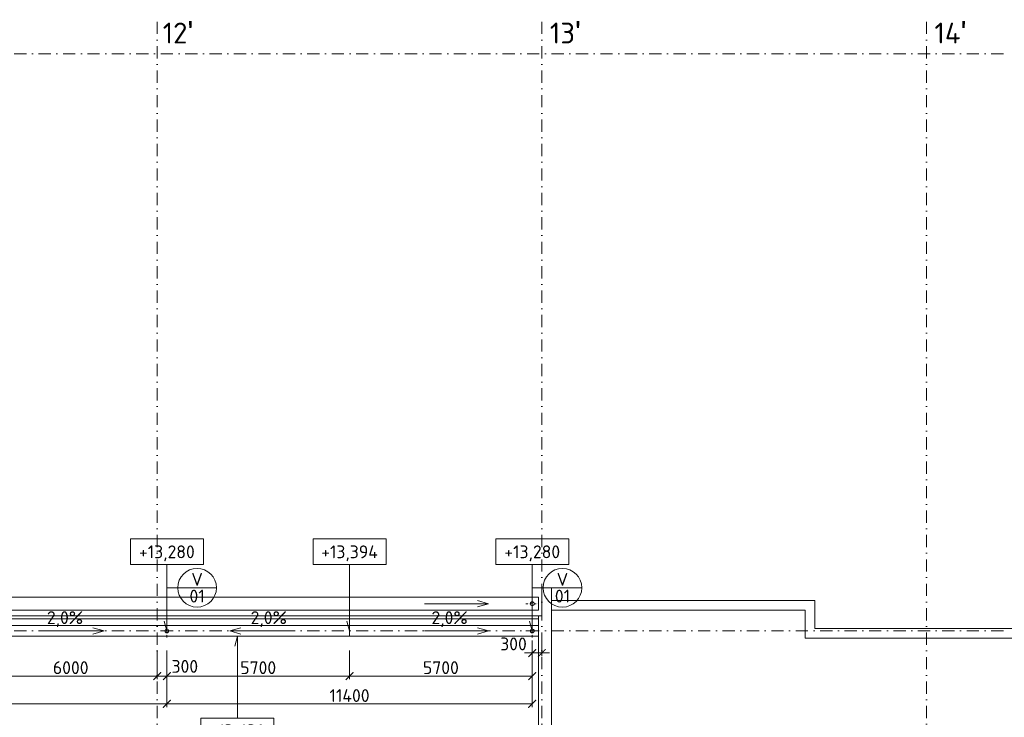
# Model space of a CAD drawing. Header units: millimetres. Extents: x 5450 to 1919026, y -34905 to 130825.
# Tile 153 of 154: x 190045 to 220766, y 108777 to 130535. Entities that reach past the tile are written whole.
import ezdxf
from ezdxf.enums import TextEntityAlignment as Align

# ---------------------------------------------------------------- set-up
doc = ezdxf.new("R2010")
doc.units = ezdxf.units.MM
doc.linetypes.add('CENTERX2', pattern=[101.6, 63.5, -12.7, 12.7, -12.7])
doc.linetypes.add('DASHDOT', pattern=[25.4, 12.7, -6.35, 0, -6.35])
doc.layers.get('Defpoints').update_dxf_attribs({"color": 8})
for name, color, linetype, lineweight in [('A99_N_kce-pohl', 1, 'Continuous', 9), ('A99_N_koty-200', 5, 'Continuous', 5), ('A99_N_koty-vysk', 160, 'Continuous', 5), ('A99_N_txt-popis-200', 240, 'Continuous', 5), ('A99_N_znaceni 200', 5, 'Continuous', 5), ('A99_S_kce-pohl', 7, 'Continuous', 5), ('A99_S_osy', 1, 'CENTERX2', 5)]:
    doc.layers.add(name, color=color, linetype=linetype, lineweight=lineweight)
doc.styles.add('A99_kota', font='isocpeur.ttf', dxfattribs={"height": 2})
doc.styles.add('A99_popis', font='isocpeur.ttf')
doc.styles.add('ad_popis 100', font='isocpeur.ttf', dxfattribs={"height": 200})
doc.dimstyles.new('A99_kota_200 new', dxfattribs={"dimscale": 200, "dimtxt": 2, "dimasz": 1.2, "dimexe": 0.5, "dimexo": 1.5, "dimgap": 0.3, "dimtad": 1, "dimdec": 0, "dimzin": 3, "dimdsep": 46, "dimtxsty": 'A99_kota', "dimblk": 'ARCHTICK', "dimcen": 2.5, "dimazin": 2, "dimtfac": 0.75, "dimtdec": 0, "dimtmove": 2, "dimatfit": 0, "dimfxl": 4, "dimfxlon": 1, "dimtolj": 1, "dimtzin": 0, "dimlwd": 5, "dimlwe": 5, "dimarcsym": 0})

# ---------------------------------------------------------------- blocks, each defined once
blk = doc.blocks.new('*U20')
at = {"color": 0, "linetype": 'ByBlock'}
for p, q in [((5.7, -4), (5.7, -14.35)), ((5.7, -14.35), (5.29, -12.8))]:
    blk.add_line(p, q, dxfattribs=at)
blk.add_lwpolyline([(0, -4), (11.4, -4), (11.4, 0), (0, 0)], close=True, dxfattribs=at)
at = {"color": 0, "linetype": 'ByBlock', "style": 'A99_kota'}
for tag, p in [('VYSKA', (5.7, -2.24)), ('VYSKA_POPIS1', (5.7, -6.04)), ('VYSKA_POPIS2', (5.9, -9.54)), ('VYSKA_POPIS3', (5.9, -13.04))]:
    blk.add_attdef(tag, text='', height=2, dxfattribs=at).set_placement(p, align=Align.MIDDLE)
blk = doc.blocks.new('*U14')
at = {"color": 0, "linetype": 'ByBlock'}
blk.add_line((-3.02, 0), (3.02, 0), dxfattribs=at)
blk.add_circle((0, 0), 3.02, dxfattribs=at)
at = {"color": 0, "linetype": 'ByBlock', "style": 'A99_popis'}
for tag, p in [('KATEGORIE', (0, 1.31)), ('PRVEK', (0, -1.3))]:
    blk.add_attdef(tag, text='', height=2, dxfattribs=at).set_placement(p, align=Align.MIDDLE_CENTER)
blk = doc.blocks.new('*U21')
at = {"color": 0, "linetype": 'ByBlock'}
for p, q in [((5.7, 12.75), (5.29, 11.2)), ((5.7, 0), (5.7, 12.75))]:
    blk.add_line(p, q, dxfattribs=at)
blk.add_lwpolyline([(0, -4), (11.4, -4), (11.4, 0), (0, 0)], close=True, dxfattribs=at)
at = {"color": 0, "linetype": 'ByBlock', "style": 'A99_kota'}
for tag, p in [('VYSKA', (5.7, -2.24)), ('VYSKA_POPIS1', (5.7, -6.04)), ('VYSKA_POPIS2', (5.9, -9.54)), ('VYSKA_POPIS3', (5.9, -13.04))]:
    blk.add_attdef(tag, text='', height=2, dxfattribs=at).set_placement(p, align=Align.MIDDLE)
blk = doc.blocks.new('_ArchTick')
at = {"color": 0, "linetype": 'ByBlock', "const_width": 0.15}
blk.add_lwpolyline([(-0.5, -0.5), (0.5, 0.5)], dxfattribs=at)
blk = doc.blocks.new('*D1283')
at = {"layer": 'A99_N_koty-200', "color": 0, "linetype": 'Continuous', "lineweight": 5, "transparency": 16777216}
for p, q in [((206037, 111170), (206037, 110683)), ((206337, 111170), (206337, 110683)), ((206037, 110783), (205797, 110783)), ((206337, 110783), (206037, 110783)), ((206337, 110783), (206577, 110783))]:
    blk.add_line(p, q, dxfattribs=at)
at = {"layer": 'Defpoints', "color": 0, "linetype": 'Continuous', "lineweight": 18, "transparency": 16777216}
for p in [(206037, 111470), (206337, 111470), (206037, 110783)]:
    blk.add_point(p, dxfattribs=at)
at = {"layer": 'A99_N_koty-200', "color": 0, "linetype": 'Continuous', "lineweight": 5, "transparency": 16777216, "xscale": 240, "yscale": 240, "zscale": 240}
blk.add_blockref('_ArchTick', (206037, 110783), dxfattribs=at)
at = {"layer": 'A99_N_koty-200', "color": 0, "linetype": 'Continuous', "lineweight": 5, "transparency": 16777216, "xscale": 240, "yscale": 240, "zscale": 240, "rotation": 180}
blk.add_blockref('_ArchTick', (206337, 110783), dxfattribs=at)
at = {"layer": 'A99_N_koty-200', "color": 0, "linetype": 'Continuous', "transparency": 16777216, "insert": (205452, 111065), "char_height": 400, "attachment_point": 5, "style": 'A99_kota'}
blk.add_mtext('\\A1;300', dxfattribs=at)
blk = doc.blocks.new('*D1285')
at = {"layer": 'A99_N_koty-200', "color": 0, "linetype": 'Continuous', "lineweight": 5, "transparency": 16777216}
for p, q in [((194337, 110865), (194337, 109965)), ((194637, 110865), (194637, 109965)), ((194337, 110065), (194097, 110065)), ((194337, 110065), (194637, 110065)), ((194637, 110065), (194877, 110065))]:
    blk.add_line(p, q, dxfattribs=at)
at = {"layer": 'Defpoints', "color": 0, "linetype": 'Continuous', "lineweight": 18, "transparency": 16777216}
for p in [(194337, 111350), (194637, 111470), (194637, 110065)]:
    blk.add_point(p, dxfattribs=at)
at = {"layer": 'A99_N_koty-200', "color": 0, "linetype": 'Continuous', "lineweight": 5, "transparency": 16777216, "xscale": 240, "yscale": 240, "zscale": 240}
blk.add_blockref('_ArchTick', (194337, 110065), dxfattribs=at)
at = {"layer": 'A99_N_koty-200', "color": 0, "linetype": 'Continuous', "lineweight": 5, "transparency": 16777216, "xscale": 240, "yscale": 240, "zscale": 240, "rotation": 180}
blk.add_blockref('_ArchTick', (194637, 110065), dxfattribs=at)
at = {"layer": 'A99_N_koty-200', "color": 0, "linetype": 'Continuous', "transparency": 16777216, "insert": (195197, 110365), "char_height": 400, "attachment_point": 5, "style": 'A99_kota'}
blk.add_mtext('\\A1;300', dxfattribs=at)
blk = doc.blocks.new('*D1287')
at = {"layer": 'A99_N_koty-200', "color": 0, "linetype": 'Continuous', "lineweight": 5, "transparency": 16777216}
for p, q in [((194637, 109995), (194637, 109095)), ((206037, 109995), (206037, 109095)), ((194637, 109195), (206037, 109195))]:
    blk.add_line(p, q, dxfattribs=at)
at = {"layer": 'Defpoints', "color": 0, "linetype": 'Continuous', "lineweight": 18, "transparency": 16777216}
for p in [(194637, 111470), (206037, 111470), (206037, 109195)]:
    blk.add_point(p, dxfattribs=at)
at = {"layer": 'A99_N_koty-200', "color": 0, "linetype": 'Continuous', "lineweight": 5, "transparency": 16777216, "xscale": 240, "yscale": 240, "zscale": 240, "rotation": 180}
blk.add_blockref('_ArchTick', (194637, 109195), dxfattribs=at)
at = {"layer": 'A99_N_koty-200', "color": 0, "linetype": 'Continuous', "lineweight": 5, "transparency": 16777216, "xscale": 240, "yscale": 240, "zscale": 240}
blk.add_blockref('_ArchTick', (206037, 109195), dxfattribs=at)
at = {"layer": 'A99_N_koty-200', "color": 0, "linetype": 'Continuous', "transparency": 16777216, "insert": (200337, 109455), "char_height": 400, "attachment_point": 5, "style": 'A99_kota'}
blk.add_mtext('\\A1;11400', dxfattribs=at)
blk = doc.blocks.new('*D1327')
at = {"layer": 'A99_N_koty-200', "color": 0, "linetype": 'Continuous', "lineweight": 5, "transparency": 16777216}
for p, q in [((200337, 110865), (200337, 109965)), ((194637, 110560), (194637, 109965)), ((194637, 110065), (200337, 110065))]:
    blk.add_line(p, q, dxfattribs=at)
at = {"layer": 'Defpoints', "color": 0, "linetype": 'Continuous', "lineweight": 18, "transparency": 16777216}
for p in [(200337, 111350), (194637, 110860), (200337, 110065)]:
    blk.add_point(p, dxfattribs=at)
at = {"layer": 'A99_N_koty-200', "color": 0, "linetype": 'Continuous', "lineweight": 5, "transparency": 16777216, "xscale": 240, "yscale": 240, "zscale": 240, "rotation": 180}
blk.add_blockref('_ArchTick', (194637, 110065), dxfattribs=at)
at = {"layer": 'A99_N_koty-200', "color": 0, "linetype": 'Continuous', "lineweight": 5, "transparency": 16777216, "xscale": 240, "yscale": 240, "zscale": 240}
blk.add_blockref('_ArchTick', (200337, 110065), dxfattribs=at)
at = {"layer": 'A99_N_koty-200', "color": 0, "linetype": 'Continuous', "transparency": 16777216, "insert": (197487, 110325), "char_height": 400, "attachment_point": 5, "style": 'A99_kota'}
blk.add_mtext('\\A1;5700', dxfattribs=at)
blk = doc.blocks.new('*D1329')
at = {"layer": 'A99_N_koty-200', "color": 0, "linetype": 'Continuous', "lineweight": 5, "transparency": 16777216}
for p, q in [((200337, 110865), (200337, 109965)), ((206037, 110865), (206037, 109965)), ((206037, 110065), (200337, 110065))]:
    blk.add_line(p, q, dxfattribs=at)
at = {"layer": 'Defpoints', "color": 0, "linetype": 'Continuous', "lineweight": 18, "transparency": 16777216}
for p in [(200337, 111350), (206037, 111470), (200337, 110065)]:
    blk.add_point(p, dxfattribs=at)
at = {"layer": 'A99_N_koty-200', "color": 0, "linetype": 'Continuous', "lineweight": 5, "transparency": 16777216, "xscale": 240, "yscale": 240, "zscale": 240, "rotation": 180}
blk.add_blockref('_ArchTick', (200337, 110065), dxfattribs=at)
at = {"layer": 'A99_N_koty-200', "color": 0, "linetype": 'Continuous', "lineweight": 5, "transparency": 16777216, "xscale": 240, "yscale": 240, "zscale": 240}
blk.add_blockref('_ArchTick', (206037, 110065), dxfattribs=at)
at = {"layer": 'A99_N_koty-200', "color": 0, "linetype": 'Continuous', "transparency": 16777216, "insert": (203187, 110325), "char_height": 400, "attachment_point": 5, "style": 'A99_kota'}
blk.add_mtext('\\A1;5700', dxfattribs=at)
blk = doc.blocks.new('*D1355')
at = {"layer": 'A99_N_koty-200', "color": 0, "linetype": 'Continuous', "lineweight": 5, "transparency": 16777216}
for p, q in [((182637, 109995), (182637, 109095)), ((194637, 109995), (194637, 109095)), ((182637, 109195), (194637, 109195))]:
    blk.add_line(p, q, dxfattribs=at)
at = {"layer": 'Defpoints', "color": 0, "linetype": 'Continuous', "lineweight": 18, "transparency": 16777216}
for p in [(182637, 111470), (194637, 111470), (194637, 109195)]:
    blk.add_point(p, dxfattribs=at)
at = {"layer": 'A99_N_koty-200', "color": 0, "linetype": 'Continuous', "lineweight": 5, "transparency": 16777216, "xscale": 240, "yscale": 240, "zscale": 240, "rotation": 180}
blk.add_blockref('_ArchTick', (182637, 109195), dxfattribs=at)
at = {"layer": 'A99_N_koty-200', "color": 0, "linetype": 'Continuous', "lineweight": 5, "transparency": 16777216, "xscale": 240, "yscale": 240, "zscale": 240}
blk.add_blockref('_ArchTick', (194637, 109195), dxfattribs=at)
at = {"layer": 'A99_N_koty-200', "color": 0, "linetype": 'Continuous', "transparency": 16777216, "insert": (188637, 109455), "char_height": 400, "attachment_point": 5, "style": 'A99_kota'}
blk.add_mtext('\\A1;12000', dxfattribs=at)
blk = doc.blocks.new('*D1359')
at = {"layer": 'A99_N_koty-200', "color": 0, "linetype": 'Continuous', "lineweight": 5, "transparency": 16777216}
for p, q in [((188637, 110560), (188637, 109965)), ((194637, 110560), (194637, 109965)), ((194637, 110065), (188637, 110065))]:
    blk.add_line(p, q, dxfattribs=at)
at = {"layer": 'Defpoints', "color": 0, "linetype": 'Continuous', "lineweight": 18, "transparency": 16777216}
for p in [(188637, 110860), (194637, 110860), (188637, 110065)]:
    blk.add_point(p, dxfattribs=at)
at = {"layer": 'A99_N_koty-200', "color": 0, "linetype": 'Continuous', "lineweight": 5, "transparency": 16777216, "xscale": 240, "yscale": 240, "zscale": 240, "rotation": 180}
blk.add_blockref('_ArchTick', (188637, 110065), dxfattribs=at)
at = {"layer": 'A99_N_koty-200', "color": 0, "linetype": 'Continuous', "lineweight": 5, "transparency": 16777216, "xscale": 240, "yscale": 240, "zscale": 240}
blk.add_blockref('_ArchTick', (194637, 110065), dxfattribs=at)
at = {"layer": 'A99_N_koty-200', "color": 0, "linetype": 'Continuous', "transparency": 16777216, "insert": (191637, 110325), "char_height": 400, "attachment_point": 5, "style": 'A99_kota'}
blk.add_mtext('\\A1;6000', dxfattribs=at)

msp = doc.modelspace()

# ---------------------------------------------------------------- linework, layer by layer
at = {"layer": 'A99_N_kce-pohl', "linetype": 'Continuous', "lineweight": 9}
for points in [[(206227.3, 111945), (206227.3, 94190)], [(206227.3, 111945), (206337.3, 111945)]]:
    msp.add_lwpolyline(points, dxfattribs=at)
at = {"layer": 'A99_N_kce-pohl', "linetype": 'Continuous', "ltscale": 25}
msp.add_lwpolyline([(206227.3, 111305), (206227.3, 111635), (73787.3, 111635), (73787.3, 111305)], close=True, dxfattribs=at)
at = {"layer": 'A99_N_kce-pohl', "linetype": 'DASHDOT', "lineweight": 5, "ltscale": 5}
for points in [[(194637.3, 111270), (194637.3, 111670)], [(206037.3, 111270), (206037.3, 111670)], [(194437.3, 111470), (194837.3, 111470)], [(205837.3, 111470), (206237.3, 111470)]]:
    msp.add_lwpolyline(points, dxfattribs=at)
at = {"layer": 'A99_N_kce-pohl', "linetype": 'Continuous', "lineweight": 5}
msp.add_lwpolyline([(200337.3, 111305), (200337.3, 111635)], dxfattribs=at)
at = {"layer": 'A99_N_kce-pohl', "linetype": 'Continuous'}
for centre in [(194637.3, 111470), (206037.3, 111470)]:
    msp.add_circle(centre, 60, dxfattribs=at)
at = {"layer": 'A99_N_koty-vysk'}
for points in [[(204677.3, 112320.1), (202677.3, 112320.1)], [(204677.3, 112320.1), (204327.3, 112420.1)], [(204677.3, 112320.1), (204327.3, 112220.1)], [(192677.3, 111470), (192327.3, 111570)], [(196597.3, 111470), (196947.3, 111570)], [(204677.3, 111470), (204327.3, 111570)], [(192677.3, 111470), (190677.3, 111470)], [(192677.3, 111470), (192327.3, 111370)], [(196597.3, 111470), (198597.3, 111470)], [(196597.3, 111470), (196947.3, 111370)], [(204677.3, 111470), (202677.3, 111470)], [(204677.3, 111470), (204327.3, 111370)]]:
    msp.add_lwpolyline(points, dxfattribs=at)
at = {"layer": 'A99_N_znaceni 200'}
for points in [[(194975.8, 112816.5), (194637.3, 112816.5)], [(206375.8, 112816.5), (206037.3, 112816.5)]]:
    msp.add_lwpolyline(points, dxfattribs=at)
at = {"layer": 'A99_S_kce-pohl', "linetype": 'Continuous', "ltscale": 25}
for p, q in [((73787.3, 112525.1), (206227.3, 112525.1)), ((214857.3, 112420), (214857.3, 111550)), ((73787.3, 112115.1), (206227.3, 112115.1)), ((214557.3, 112120), (214557.3, 111250)), ((229737.3, 111550), (214857.3, 111550)), ((214557.3, 111250), (247517.3, 111250))]:
    msp.add_line(p, q, dxfattribs=at)
for points in [[(206337.3, 112830), (206337.3, 111945)], [(206637.3, 112830), (206637.3, 112830), (206637.3, 94600)], [(206227.3, 112115.1), (206227.3, 112525.1)], [(214857.3, 112420), (206637.3, 112420)], [(214557.3, 112120), (206637.3, 112120)]]:
    msp.add_lwpolyline(points, dxfattribs=at)
at = {"layer": 'A99_S_kce-pohl', "linetype": 'DASHDOT', "lineweight": 5, "ltscale": 5}
for points in [[(206037.3, 112120.1), (206037.3, 112520.1)], [(205837.3, 112320.1), (206237.3, 112320.1)]]:
    msp.add_lwpolyline(points, dxfattribs=at)
at = {"layer": 'A99_S_kce-pohl', "linetype": 'Continuous', "ltscale": 25}
msp.add_lwpolyline([(73647.3, 111945), (206227.3, 111945), (206227.3, 111845), (73647.3, 111845)], close=True, dxfattribs=at)
at = {"layer": 'A99_S_kce-pohl', "linetype": 'Continuous'}
msp.add_circle((206037.3, 112320.1), 60, dxfattribs=at)
at = {"layer": 'A99_S_osy', "linetype": 'DASHDOT', "lineweight": 5, "ltscale": 30}
for points in [[(194337.3, 130470), (194337.3, 54560)], [(206337.3, 130470), (206337.3, 27060)], [(218337.3, 130470), (218337.3, 27060)], [(220737.3, 129470), (72162.3, 129470)], [(220737.3, 111470), (72162.3, 111470)]]:
    msp.add_lwpolyline(points, dxfattribs=at)

# ---------------------------------------------------------------- block references
at = {"layer": 'A99_N_koty-vysk', "xscale": 200, "yscale": 200, "zscale": 200}
for name, p, values in [('*U20', (193497.3, 114340), {'VYSKA': '+13,280'}), ('*U20', (199197.3, 114340), {'VYSKA': '+13,394'}), ('*U20', (204897.3, 114340), {'VYSKA': '+13,280'}), ('*U21', (195697.3, 108755), {'VYSKA': '+13,630'})]:
    msp.add_blockref(name, p, dxfattribs=at).add_auto_attribs(values)
at = {"layer": 'A99_N_znaceni 200', "xscale": 200, "yscale": 200, "zscale": 200}
for p in [(195579.8, 112816.5), (206979.8, 112816.5)]:
    msp.add_blockref('*U14', p, dxfattribs=at).add_auto_attribs({'KATEGORIE': 'V', 'PRVEK': '01'})

# ---------------------------------------------------------------- texts
at = {"layer": 'A99_N_koty-vysk', "char_height": 400, "style": 'ad_popis 100'}
for insert, attachment_point in [((192024.3, 112085), 3), ((197250.3, 112085), 1), ((204024.3, 112085), 3)]:
    msp.add_mtext_dynamic_manual_height_columns('2,0%', width=673.852, gutter_width=2000, heights=[0], dxfattribs=dict(at, insert=insert, attachment_point=attachment_point))
at = {"layer": 'A99_N_txt-popis-200', "color": 1, "lineweight": 0, "char_height": 650, "attachment_point": 1, "style": 'ad_popis 100'}
for s, insert in [("12{\\fArial|b0|i0|c238|p34;\\H1.08333x;'}", (194507.3, 130498.5)), ("13{\\fArial|b0|i0|c238|p34;\\H1.08333x;'}", (206587.3, 130498.5)), ("14{\\fArial|b0|i0|c238|p34;\\H1.08333x;'}", (218587.3, 130498.5))]:
    msp.add_mtext_dynamic_manual_height_columns(s, width=832.5, gutter_width=1000, heights=[0], dxfattribs=dict(at, insert=insert))

# ---------------------------------------------------------------- dimensions: what is measured, and where the dimension line sits
at = {"layer": 'A99_N_koty-200', "linetype": 'Continuous'}
for base, p1, p2, picture, middle in [((194637.3, 109195), (182637.3, 111470), (194637.3, 111470), '*D1355', (188637.3, 109455)), ((206037.3, 109195), (194637.3, 111470), (206037.3, 111470), '*D1287', (200337.3, 109455)), ((200337.3, 110065), (194637.3, 110860), (200337.3, 111350), '*D1327', (197487.3, 110325))]:
    dim = msp.add_linear_dim(base=base, p1=p1, p2=p2, dimstyle='A99_kota_200 new', override={"dimscale": 0, "dimtix": 1, "dimtofl": 1, "dimtmove": 2, "dimatfit": 0}, dxfattribs=at)
    dim.commit()
    dim.dimension.update_dxf_attribs({"geometry": picture, "text_midpoint": middle})
for base, p1, p2, picture, middle in [((194637.3, 110065), (194337.3, 111350), (194637.3, 111470), '*D1285', (195197.3, 110365)), ((206037.3, 110782.5), (206337.3, 111470), (206037.3, 111470), '*D1283', (205452.3, 111065))]:
    dim = msp.add_linear_dim(base=base, p1=p1, p2=p2, dimstyle='A99_kota_200 new', override={"dimscale": 0, "dimtix": 1, "dimtofl": 1, "dimtmove": 2, "dimatfit": 0}, dxfattribs=at)
    dim.commit()
    dim.dimension.update_dxf_attribs({"geometry": picture, "text_midpoint": middle, "dimtype": 160})
for base, p1, p2, picture, middle in [((200337.3, 110065), (206037.3, 111470), (200337.3, 111350), '*D1329', (203187.3, 110325)), ((188637.3, 110065), (194637.3, 110860), (188637.3, 110860), '*D1359', (191637.3, 110325))]:
    dim = msp.add_linear_dim(base=base, p1=p1, p2=p2, angle=180, dimstyle='A99_kota_200 new', override={"dimscale": 0, "dimtix": 1, "dimtofl": 1, "dimtmove": 2, "dimatfit": 0}, dxfattribs=at)
    dim.commit()
    dim.dimension.update_dxf_attribs({"geometry": picture, "text_midpoint": middle})

doc.saveas('drawing.dxf')
